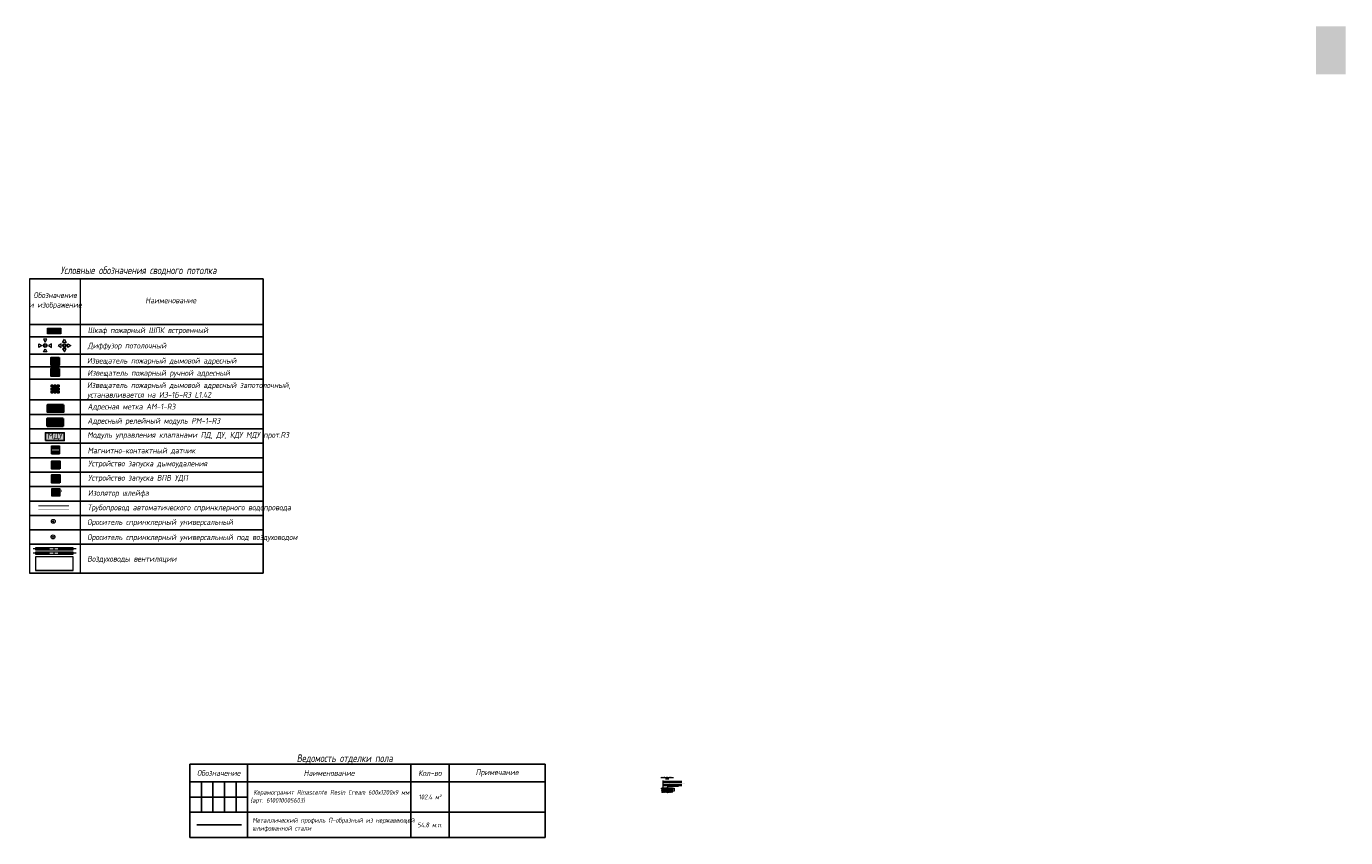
# Model space of a CAD drawing. Header units: millimetres. Extents: x -521669 to 178656, y -69521 to 560843.
# Tile 13 of 256: x 109945 to 178656, y -31214 to 11064. Entities that reach past the tile are written whole.
import ezdxf

# ---------------------------------------------------------------- set-up
doc = ezdxf.new("R2010")
doc.units = ezdxf.units.MM
doc.linetypes.add('DASHEDx20', pattern=[0.75, 0.5, -0.25])
for name, color, linetype, lineweight in [('engineering', 20, 'Continuous', 13), ('nadpisi_v_tablice', 7, 'Continuous', 9), ('pot sh', 183, 'Continuous', 15), ('wall_obm', 172, 'Continuous', 40)]:
    doc.layers.add(name, color=color, linetype=linetype, lineweight=lineweight)
for name, color, linetype, true_color in [('PDF2_Text', 7, 'Continuous', 0x989898), ('PDF2_Оборудование', 7, 'Continuous', 0xffffff), ('PDF3_Geometry', 7, 'Continuous', 0xdedede)]:
    doc.layers.add(name, color=color, linetype=linetype, true_color=true_color)
for name, color, linetype in [('PDF2_ПС', 1, 'Continuous'), ('PDF2_ПС дымовой', 1, 'Continuous'), ('PDF2_ПС ручной', 1, 'Continuous')]:
    doc.layers.add(name, color=color, linetype=linetype)
doc.layers.add('pol', color=7, linetype='Continuous', lineweight=15, true_color=0x738991)
doc.layers.add('Сводный план', color=1, linetype='Continuous', lineweight=0, true_color=0xff0000)
doc.styles.add('fl_iso paper', font='isocpeur.ttf', dxfattribs={"width": 0.8, "oblique": 10})
doc.styles.add('GOST-2.304_Type-B', font='GOST_Common.ttf')
doc.styles.add('PDF ISOCPEUR', font='isocpeur.ttf')
doc.styles.add('RomanS', font='isocpeur.ttf', dxfattribs={"width": 0.8, "oblique": 10})
pattern_1 = [(0, (0, 0), (0, 6.985), [5.08, -1.905]), (90, (0, 0), (-6.985, 4e-16), [5.08, -1.905])]

# ---------------------------------------------------------------- blocks, each defined once
blk = doc.blocks.new('*U11943')
at = {"layer": 'pol', "true_color": 0x007dfa, "transparency": 33554687}
h = blk.add_hatch(color=150, dxfattribs=at)
h.dxf.hatch_style = 1
h.paths.add_polyline_path([(2325, 0), (0, 0), (0, -10), (2325, -10)])
at = {"layer": 'pol', "color": 162, "true_color": 0x2c3cc9}
blk.add_lwpolyline([(2325, 0), (0, 0), (0, -10), (2325, -10)], close=True, dxfattribs=at)
blk = doc.blocks.new('hjhjhj')
at = {"layer": 'Сводный план', "color": 5, "lineweight": 13, "true_color": 0x0000f0}
for points in [[(-333, -95), (-333, 95), (-168, 0), (-333, -95)], [(95, 333), (-95, 333), (0, 168), (95, 333)], [(333, -99), (333, 91), (168, -4), (333, -99)], [(95, -333), (-95, -333), (0, -168), (95, -333)]]:
    blk.add_lwpolyline(points, dxfattribs=at)
for radius in [100, 50]:
    blk.add_circle((0, 0), radius, dxfattribs=at)
blk = doc.blocks.new('gjghghgg')
at = {"layer": 'Сводный план', "color": 1, "lineweight": 13, "true_color": 0xf50000}
for points in [[(-168, -99), (-168, 91), (-333, -4), (-168, -99)], [(95, 168), (-95, 168), (0, 333), (95, 168)], [(168, -99), (168, 91), (333, -4), (168, -99)], [(95, -168), (-95, -168), (0, -333), (95, -168)]]:
    blk.add_lwpolyline(points, dxfattribs=at)
for radius in [100, 50]:
    blk.add_circle((0, 0), radius, dxfattribs=at)

msp = doc.modelspace()

# ---------------------------------------------------------------- hatches: boundary and pattern name
at = {"layer": 'engineering', "linetype": 'Continuous', "true_color": 0xf27172}
h = msp.add_hatch(color=11, dxfattribs=at)
h.dxf.hatch_style = 1
h.paths.add_polyline_path([(111042.2, -4657.9), (111742.2, -4657.9), (111742.2, -4957.9), (111042.2, -4957.9)])
at = {"layer": 'nadpisi_v_tablice', "lineweight": 5, "transparency": 33554610}
h = msp.add_hatch(dxfattribs=at)
h.set_pattern_fill('AR-CONC', color=256, scale=0.2, style=0)
h.paths.add_polyline_path([(143577, -28778.7), (143577, -28673.8), (143160, -28673.8), (143160, -28778.7)])
h.paths.add_polyline_path([(143047, -28673.8), (143047, -28693.3), (143058, -28697.3), (143036, -28705.3), (143047, -28709.3), (143047, -28778.7), (143160, -28778.7), (143160, -28673.8)])
h = msp.add_hatch(dxfattribs=at)
h.set_pattern_fill('SWAMP', color=256, scale=0.299999, angle=45, style=0)
h.set_pattern_definition([(45, (148982.475, -32565.0335), (-1.972182, 7.36031), [0.9524954, -6.667468]), (135, (148982.812, -32564.6967), (-7.36031, 1.972182), [0.476248, -12.721919]), (135, (148982.896, -32564.6125), (-7.36031, 1.972182), [0.380998, -12.8171686]), (135, (148982.7276, -32564.781), (-7.36031, 1.972182), [0.380998, -12.8171686]), (105, (148982.98, -32564.5283), (-7.3603064, 1.972195), [0.3047985, -7.315165]), (165, (148982.6434, -32564.865), (-5.3881243, -5.388115), [0.3047985, -7.315165])])
h.paths.add_polyline_path([(143577, -28663.8), (143441, -28663.8), (143437, -28663.8), (143254.7, -28663.8), (143254.7, -28673.8), (143577, -28673.8)])
h.paths.add_polyline_path([(143254.7, -28663.8), (143167, -28663.8), (143163, -28663.8), (143047, -28663.8), (143047, -28673.8), (143254.7, -28673.8)])
h = msp.add_hatch(dxfattribs=at)
h.set_pattern_fill('ANSI36', color=256, scale=4.999976, style=0)
h.set_pattern_definition([(45, (0, -57.446), (8.4189498, 30.8694825), [39.68731, -7.937462, 0, -7.937462])])
h.paths.add_polyline_path([(143577, -28778.7), (143047, -28778.7), (143047, -28848.2), (143318.9, -28848.2), (143322.9, -28837.2), (143330.9, -28859.2), (143334.9, -28848.2), (143577, -28848.2)])
at = {"layer": 'pot sh', "true_color": 0x878581}
h = msp.add_hatch(dxfattribs=at)
h.set_pattern_fill('ANGLE', color=252)
h.set_pattern_definition(pattern_1)
h.paths.add_polyline_path([(177106, 11064), (178656, 11064), (178656, 8564), (177106, 8564)])
h = msp.add_hatch(dxfattribs=at)
h.set_pattern_fill('ANGLE', color=252)
h.set_pattern_definition(pattern_1)
h.paths.add_polyline_path([(177106, 11064), (178656, 11064), (178656, 8564), (177106, 8564)])
at = {"layer": 'Сводный план', "lineweight": 13, "true_color": 0x00c200}
h = msp.add_hatch(color=92, dxfattribs=at)
h.dxf.hatch_style = 1
edge = h.paths.add_edge_path()
edge.add_arc((111344.6, -14731.9), 25, 0, 360)
at = {"layer": 'Сводный план', "lineweight": 13, "true_color": 0xbb61db}
h = msp.add_hatch(color=203, dxfattribs=at)
h.dxf.hatch_style = 1
edge = h.paths.add_edge_path()
edge.add_arc((111331.4, -15542.8), 25, 0, 360)

# ---------------------------------------------------------------- linework, layer by layer
for p, q in [((110115, -2098.8), (122278.8, -2098.8)), ((122278.8, -2098.8), (122278.8, -17433.7)), ((110115, -4470.1), (122278.8, -4470.1)), ((110115, -4470.1), (122278.8, -4470.1)), ((110115, -5117.5), (122278.8, -5117.5)), ((110115, -6023.9), (122278.8, -6023.9)), ((110115, -6671.3), (122278.8, -6671.3)), ((110115, -7318.7), (122278.8, -7318.7)), ((110115, -8406.2), (122278.8, -8406.2)), ((110115, -9158.5), (122278.8, -9158.5)), ((110115, -9910.8), (122278.8, -9910.8)), ((110115, -10663.1), (122278.8, -10663.1)), ((110115, -11415.4), (122278.8, -11415.4)), ((110115, -12167.7), (122278.8, -12167.7)), ((110115, -12920), (122278.8, -12920)), ((110115, -13672.3), (122278.8, -13672.3)), ((110115, -14424.6), (122278.8, -14424.6)), ((110115, -15176.9), (122278.8, -15176.9)), ((110115, -15929.2), (122278.8, -15929.2)), ((110115, -17433.7), (122278.8, -17433.7)), ((118463.8, -27393.7), (136963.8, -27393.7)), ((118463.8, -27393.7), (118463.8, -31214.4)), ((121463.8, -27393.7), (121463.8, -31214.4)), ((129963.8, -27393.7), (129963.8, -31214.4)), ((131963.8, -27393.7), (131963.8, -31214.4)), ((136963.8, -27393.7), (136963.8, -31214.4)), ((118463.8, -28300), (136963.8, -28300)), ((118463.8, -28300), (136963.8, -28300)), ((118463.8, -29887.6), (136963.8, -29887.6)), ((118463.8, -29887.6), (136963.8, -29887.6)), ((118463.8, -29887.6), (136963.8, -29887.6)), ((118463.8, -29887.6), (136963.8, -29887.6)), ((118463.8, -29887.6), (136963.8, -29887.6)), ((118463.8, -31214.4), (136963.8, -31214.4))]:
    msp.add_line(p, q)
at = {"linetype": 'Continuous', "lineweight": 0, "ltscale": 75}
for p, q in [((110115, -2098.8), (110115, -17433.7)), ((112740, -2098.8), (112740, -17433.7))]:
    msp.add_line(p, q, dxfattribs=at)
at = {"layer": 'engineering', "color": 7}
for points in [[(111042.2, -4657.9), (111742.2, -4657.9), (111742.2, -4957.9), (111042.2, -4957.9)], [(111062.2, -4677.9), (111722.2, -4677.9), (111722.2, -4937.9), (111062.2, -4937.9)]]:
    msp.add_lwpolyline(points, close=True, dxfattribs=at)
at = {"layer": 'nadpisi_v_tablice', "lineweight": 30, "transparency": 33554610}
for p, q in [((143047, -28663.8), (143163, -28663.8)), ((143167, -28663.8), (143437, -28663.8)), ((143441, -28663.8), (143577, -28663.8))]:
    msp.add_line(p, q, dxfattribs=at)
at = {"layer": 'nadpisi_v_tablice', "lineweight": 50, "transparency": 33554610}
for p, q in [((143047, -28673.8), (143577, -28673.8)), ((143047, -28778.7), (143577, -28778.7))]:
    msp.add_line(p, q, dxfattribs=at)
at = {"layer": 'nadpisi_v_tablice', "lineweight": 9, "transparency": 33554610}
for p, q in [((143096.9, -28239.5), (143096.9, -28822.7)), ((143096.9, -28277.9), (144081.6, -28277.9)), ((143096.9, -28327.9), (144081.6, -28327.9)), ((143096.9, -28436.7), (144081.6, -28436.7)), ((143096.9, -28490.8), (144081.6, -28490.8))]:
    msp.add_line(p, q, dxfattribs=at)
at = {"layer": 'nadpisi_v_tablice', "transparency": 33554610}
for p, q in [((143334.8, -28548.1), (143314.6, -28641.8)), ((143901.9, -28548.1), (143334.8, -28548.1))]:
    msp.add_line(p, q, dxfattribs=at)
at = {"layer": 'nadpisi_v_tablice', "lineweight": 9, "transparency": 33554610}
for points in [[(143047, -28622.9), (143047, -28740.9), (143058, -28744.9), (143036, -28752.9), (143047, -28756.9), (143047, -28857.5)], [(143587.1, -28848.2), (143334.9, -28848.2), (143330.9, -28859.2), (143322.9, -28837.2), (143318.9, -28848.2), (143038, -28848.2)], [(143577, -28622.9), (143577, -28740.9), (143588, -28744.9), (143566, -28752.9), (143577, -28756.9), (143577, -28855.7)]]:
    msp.add_lwpolyline(points, dxfattribs=at)
at = {"layer": 'nadpisi_v_tablice', "lineweight": 30, "transparency": 33554610}
for points in [[(143047, -28641.8), (143306.6, -28641.8), (143306.6, -28663.8), (143047, -28663.8)], [(143306.6, -28663.8), (143306.6, -28641.8), (143326.6, -28641.8), (143326.6, -28663.8), (143323.6, -28663.8), (143323.6, -28644.8), (143309.6, -28644.8), (143309.6, -28663.8)], [(143326.6, -28641.8), (143577, -28641.8), (143577, -28663.8), (143326.6, -28663.8)]]:
    msp.add_lwpolyline(points, close=True, dxfattribs=at)
at = {"layer": 'PDF2_Оборудование', "color": 177, "lineweight": 35, "true_color": 0x283188}
msp.add_lwpolyline([(111880, -8665.7), (111037.5, -8665.7), (111037.5, -9029.8), (111880, -9029.8)], close=True, dxfattribs=at)
at = {"layer": 'PDF2_Оборудование', "color": 7, "lineweight": 35}
msp.add_lwpolyline([(111858.8, -9367.3), (111035.4, -9367.3), (111035.4, -9769.4), (111858.8, -9769.4)], close=True, dxfattribs=at)
at = {"layer": 'PDF2_Оборудование', "color": 109, "lineweight": 25, "true_color": 0x136633}
msp.add_lwpolyline([(110934.2, -10525.1), (111918.5, -10525.1), (111918.5, -10112.3), (110934.2, -10112.3)], close=True, dxfattribs=at)
at = {"layer": 'PDF2_Оборудование', "color": 1, "lineweight": 5}
msp.add_lwpolyline([(111258.1, -11206.6), (111258.1, -10800.2), (111662.4, -10800.2), (111662.4, -11206.6)], close=True, dxfattribs=at)
for points in [[(111258.1, -10956.9), (111662.4, -10956.9)], [(111258.1, -11050), (111662.4, -11050)], [(111258.1, -11206.6), (111662.4, -11206.6)]]:
    msp.add_lwpolyline(points, dxfattribs=at)
at = {"layer": 'PDF2_Оборудование', "transparency": 33554559}
for points in [[(111880, -8665.7), (111037.5, -8665.7), (111880, -9029.8)], [(111037.5, -8665.7), (111880, -9029.8), (111037.5, -9029.8)], [(111858.8, -9367.3), (111035.4, -9367.3), (111858.8, -9769.4)], [(111035.4, -9367.3), (111858.8, -9769.4), (111035.4, -9769.4)], [(110934.2, -10114.4), (110934.2, -10525.1), (111918.5, -10525.1)], [(110934.2, -10114.4), (111918.5, -10114.4), (111918.5, -10525.1)], [(110648.5, -10525.1), (111632.8, -10525.1), (111632.8, -10527.2)]]:
    msp.add_solid(points, dxfattribs=at)
at = {"layer": 'PDF2_Оборудование', "color": 1, "transparency": 33554559}
for points in [[(111662.4, -10800.2), (111258.1, -10800.2), (111662.4, -10956.9)], [(111258.1, -10800.2), (111662.4, -10956.9), (111258.1, -10956.9)], [(111662.4, -11050), (111258.1, -11050), (111662.4, -11206.6)], [(111258.1, -11050), (111662.4, -11206.6), (111258.1, -11206.6)]]:
    msp.add_solid(points, dxfattribs=at)
at = {"layer": 'PDF2_ПС', "lineweight": 9}
msp.add_lwpolyline([(111277.2, -13422.3), (111277.2, -13221.2), (111277.2, -13018), (111478.2, -13018), (111681.4, -13018), (111681.4, -13221.2), (111681.4, -13422.3), (111478.2, -13422.3)], close=True, dxfattribs=at)
at = {"layer": 'PDF2_ПС', "color": 7, "true_color": 0xffffff, "transparency": 33554559}
for points in [[(111681.4, -13018), (111277.2, -13018), (111681.4, -13221.2)], [(111277.2, -13018), (111681.4, -13221.2), (111277.2, -13221.2)], [(111681.4, -13221.2), (111277.2, -13221.2), (111681.4, -13422.3)], [(111277.2, -13221.2), (111681.4, -13422.3), (111277.2, -13422.3)]]:
    msp.add_solid(points, dxfattribs=at)
at = {"layer": 'PDF2_ПС дымовой', "lineweight": 30}
msp.add_lwpolyline([(111649.7, -6188.9), (111649.7, -6392.1), (111649.7, -6595.3), (111446.5, -6595.3), (111243.3, -6595.3), (111243.3, -6392.1), (111243.3, -6188.9), (111446.5, -6188.9)], close=True, dxfattribs=at)
msp.add_lwpolyline([(111478.2, -6239.7), (111387.2, -6362.5), (111505.8, -6421.7), (111416.9, -6542.4)], dxfattribs=at)
at = {"layer": 'PDF2_ПС дымовой', "color": 230, "lineweight": 25, "true_color": 0xff007f}
for points in [[(111243.3, -7728.3), (111243.3, -7630.9), (111342.8, -7630.9)], [(111243.3, -7889.2), (111243.3, -7777)], [(111342.8, -8035.2), (111243.3, -8035.2), (111243.3, -7937.8)], [(111421.1, -7757.9), (111387.2, -7802.4), (111429.6, -7823.5)], [(111391.5, -7630.9), (111501.5, -7630.9)], [(111391.5, -8035.2), (111501.5, -8035.2)], [(111414.7, -7984.4), (111448.6, -7940)], [(111446.5, -7726.2), (111478.2, -7681.7)], [(111461.3, -7840.5), (111505.8, -7861.6), (111471.9, -7906.1)], [(111649.7, -7728.3), (111649.7, -7630.9), (111550.2, -7630.9)], [(111550.2, -8035.2), (111649.7, -8035.2), (111649.7, -7937.8)], [(111649.7, -7889.2), (111649.7, -7777)]]:
    msp.add_lwpolyline(points, dxfattribs=at)
at = {"layer": 'PDF2_ПС дымовой', "color": 7, "true_color": 0xffffff, "transparency": 33554559}
for points in [[(111649.7, -6188.9), (111243.3, -6188.9), (111649.7, -6392.1)], [(111243.3, -6188.9), (111649.7, -6392.1), (111243.3, -6392.1)], [(111649.7, -6392.1), (111243.3, -6392.1), (111649.7, -6595.3)], [(111243.3, -6392.1), (111649.7, -6595.3), (111243.3, -6595.3)], [(111649.7, -7630.9), (111243.3, -7630.9), (111649.7, -8035.2)], [(111243.3, -7630.9), (111649.7, -8035.2), (111243.3, -8035.2)]]:
    msp.add_solid(points, dxfattribs=at)
at = {"layer": 'PDF2_ПС ручной', "lineweight": 30}
msp.add_lwpolyline([(111649.7, -6763.9), (111649.7, -6967.1), (111649.7, -7170.3), (111446.5, -7170.3), (111243.3, -7170.3), (111243.3, -6967.1), (111243.3, -6763.9), (111446.5, -6763.9)], close=True, dxfattribs=at)
msp.add_lwpolyline([(111448.6, -6965), (111448.6, -7094.1)], dxfattribs=at)
at = {"layer": 'PDF2_ПС ручной', "color": 6, "lineweight": 30, "true_color": 0xff00ff}
for points in [[(111681.4, -11996.2), (111277.2, -11996.2), (111277.2, -11589.8), (111681.4, -11589.8)], [(111526.9, -11816.2), (111660.3, -11816.2), (111660.3, -11975), (111526.9, -11975)]]:
    msp.add_lwpolyline(points, close=True, dxfattribs=at)
at = {"layer": 'PDF2_ПС ручной', "color": 5, "lineweight": 30, "true_color": 0x0000f0}
for points in [[(111681.4, -12720.1), (111277.2, -12720.1), (111277.2, -12315.9), (111681.4, -12315.9)], [(111486.7, -12542.3), (111675.1, -12542.3), (111675.1, -12701.1), (111486.7, -12701.1)]]:
    msp.add_lwpolyline(points, close=True, dxfattribs=at)
at = {"layer": 'PDF2_ПС ручной', "color": 6, "lineweight": 30, "true_color": 0xff00ff}
msp.add_lwpolyline([(111480.4, -11778.1), (111480.4, -11909.4)], dxfattribs=at)
at = {"layer": 'PDF2_ПС ручной', "color": 5, "lineweight": 30, "true_color": 0x0000f0}
msp.add_lwpolyline([(111450.7, -12504.2), (111450.7, -12635.5)], dxfattribs=at)
at = {"layer": 'PDF2_ПС ручной', "lineweight": 30}
msp.add_arc((111449.7, -6856), 106.9, 185.57037, 354.42963, dxfattribs=at)
at = {"layer": 'PDF2_ПС ручной', "color": 6, "lineweight": 30, "true_color": 0xff00ff}
msp.add_arc((111481.4, -11671.3), 106.9, 185.570489, 354.429511, dxfattribs=at)
at = {"layer": 'PDF2_ПС ручной', "color": 5, "lineweight": 30, "true_color": 0x0000f0}
msp.add_arc((111451.8, -12397.4), 106.9, 185.570489, 354.429511, dxfattribs=at)
at = {"layer": 'PDF2_ПС ручной', "color": 7, "true_color": 0xffffff, "transparency": 33554559}
for points in [[(111649.7, -6763.9), (111243.3, -6763.9), (111649.7, -6967.1)], [(111243.3, -6763.9), (111649.7, -6967.1), (111243.3, -6967.1)], [(111649.7, -6967.1), (111243.3, -6967.1), (111649.7, -7170.3)], [(111243.3, -6967.1), (111649.7, -7170.3), (111243.3, -7170.3)], [(111681.4, -11589.8), (111277.2, -11589.8), (111681.4, -11996.2)], [(111277.2, -11589.8), (111681.4, -11996.2), (111277.2, -11996.2)], [(111681.4, -12315.9), (111277.2, -12315.9), (111681.4, -12720.1)], [(111277.2, -12315.9), (111681.4, -12720.1), (111277.2, -12720.1)]]:
    msp.add_solid(points, dxfattribs=at)
at = {"layer": 'PDF3_Geometry', "color": 109, "lineweight": 30, "true_color": 0x136633}
for points, const_width in [([(110559.3, -13920.6), (112164.3, -13920.6)], 50), ([(110559.3, -14098), (112164.3, -14098)], 15)]:
    msp.add_lwpolyline(points, dxfattribs=dict(at, const_width=const_width))
at = {"layer": 'pol'}
for points in [[(119063.8, -28300), (119063.8, -29111.1), (118463.8, -29111.1), (118463.8, -28300)], [(118463.8, -28300), (118463.8, -29111.1)], [(119663.8, -28300), (119663.8, -29111.1), (119063.8, -29111.1), (119063.8, -28300)], [(120263.8, -28300), (120263.8, -29111.1), (119663.8, -29111.1), (119663.8, -28300)], [(120863.8, -28300), (120863.8, -29111.1), (120263.8, -29111.1), (120263.8, -28300)], [(121463.8, -28300), (121463.8, -29111.1), (120863.8, -29111.1), (120863.8, -28300)], [(118463.8, -29887.6), (118463.8, -29111.1), (119063.8, -29111.1), (119063.8, -29887.6)], [(118463.8, -29111.1), (118463.8, -29887.6)], [(119063.8, -29887.6), (119063.8, -29111.1), (119663.8, -29111.1), (119663.8, -29887.6)], [(119663.8, -29887.6), (119663.8, -29111.1), (120263.8, -29111.1), (120263.8, -29887.6)], [(120263.8, -29887.6), (120263.8, -29111.1), (120863.8, -29111.1), (120863.8, -29887.6)], [(120863.8, -29887.6), (120863.8, -29111.1), (121463.8, -29111.1), (121463.8, -29887.6)]]:
    msp.add_lwpolyline(points, dxfattribs=at)
at = {"layer": 'wall_obm', "color": 0, "lineweight": 5, "transparency": 33554610}
for p, q in [((143577, -28641.8), (143677.7, -28641.8)), ((143577, -28663.8), (143677.7, -28663.8)), ((143577, -28673.8), (143677.7, -28673.8)), ((143577, -28778.7), (143677.7, -28778.7)), ((143671, -28636.2), (143683.9, -28646.6)), ((143671, -28658.2), (143683.9, -28668.6)), ((143671, -28668.2), (143683.9, -28678.6)), ((143671, -28773.1), (143683.9, -28783.5)), ((143677.7, -28630.9), (143677.7, -28731.3)), ((143677.7, -28688.4), (143677.7, -28788.7))]:
    msp.add_line(p, q, dxfattribs=at)
at = {"layer": 'Сводный план', "color": 5, "lineweight": 18, "true_color": 0x0000ff}
for points in [[(111147, -16161.1), (110294.4, -16161.1)], [(111400.9, -16161.1), (111350.1, -16161.1)], [(112531.9, -16161.1), (111604, -16161.1)]]:
    msp.add_lwpolyline(points, dxfattribs=at)
at = {"layer": 'Сводный план', "color": 1, "lineweight": 18}
for points in [[(111147, -16387.2), (110294.4, -16387.2)], [(111400.9, -16387.2), (111350.1, -16387.2)], [(112531.9, -16387.2), (111604, -16387.2)]]:
    msp.add_lwpolyline(points, dxfattribs=at)
at = {"layer": 'Сводный план', "color": 5, "lineweight": 18, "true_color": 0x0000ff}
msp.add_lwpolyline([(110415.9, -16211.9), (112376.4, -16211.9), (112376.4, -16110.3), (110415.9, -16110.3)], close=True, dxfattribs=at)
at = {"layer": 'Сводный план', "color": 1, "lineweight": 18, "true_color": 0xff0000}
msp.add_lwpolyline([(110415.9, -16438), (112376.4, -16438), (112376.4, -16336.4), (110415.9, -16336.4)], close=True, dxfattribs=at)
at = {"layer": 'Сводный план', "color": 3, "lineweight": 18}
for points in [[(110425.4, -17287.6), (112385.9, -17287.6), (112385.9, -16576.7), (110425.4, -16576.7)], [(110425.4, -17279), (112385.9, -17279), (112385.9, -16585.3), (110425.4, -16585.3)]]:
    msp.add_lwpolyline(points, close=True, dxfattribs=at)
at = {"layer": 'Сводный план', "color": 92, "lineweight": 13, "true_color": 0x00c200}
for radius in [100, 25]:
    msp.add_circle((111344.6, -14731.9), radius, dxfattribs=at)
at = {"layer": 'Сводный план', "color": 203, "lineweight": 13, "true_color": 0xbb61db}
for radius in [100, 25]:
    msp.add_circle((111331.4, -15542.8), radius, dxfattribs=at)

# ---------------------------------------------------------------- block references
at = {"layer": 'pol', "xscale": -1, "rotation": 180}
msp.add_blockref('*U11943', (118826, -30551.2), dxfattribs=at)
at = {"layer": 'Сводный план'}
for name, p in [('hjhjhj', (110923.6, -5569.3)), ('gjghghgg', (111928, -5571.3))]:
    msp.add_blockref(name, p, dxfattribs=at)

# ---------------------------------------------------------------- texts
at = {"color": 7, "linetype": 'ByBlock', "insert": (124025.4, -27109.4), "char_height": 400, "width": 14000, "attachment_point": 4, "style": 'RomanS'}
msp.add_mtext('\\pxr0.2,sm1;Ведомость отделки пола', dxfattribs=at)
at = {"style": 'fl_iso paper'}
for s, insert, char_height, width, attachment_point in [('{\\H0.75x;\\C7;Обозначение\\H1.3333x; }', (119963.8, -27846.9), 400, 2988, 5), ('{\\C7;Наименование}', (125713.8, -27846.9), 300, 8488, 5), ('\\A1;Кол-во', (130963.8, -27846.9), 300, 1988, 5), ('Примечание', (134463.8, -27846.9), 300, 4988, 5), (' Керамогранит Rinascente Resin Cream 600х1200х9 мм \\P(арт. 610010005603)', (121621.6, -29093.8), 250, 8342.189, 4), ('102.4 {\\A1;м²}', (130966.8, -29093.8), 250, 1994, 5), ('Металлический профиль П-образный из нержавеющей шлифованной стали', (121718, -30551), 250, 8245.765, 4), ('54.8 {\\A1;м.п.}', (130963.8, -30551), 250, 2000, 5)]:
    msp.add_mtext(s, dxfattribs=dict(at, insert=insert, char_height=char_height, width=width, attachment_point=attachment_point))
at = {"layer": 'engineering', "color": 0, "linetype": 'DASHEDx20', "ltscale": 4, "transparency": 33554687, "insert": (111393, -4805), "char_height": 130, "attachment_point": 5, "style": 'GOST-2.304_Type-B'}
msp.add_mtext('ПК', dxfattribs=at)
at = {"layer": 'nadpisi_v_tablice', "lineweight": 18, "attachment_point": 1, "style": 'fl_iso paper'}
for s, insert, char_height, width in [('\\pxqc;Условные обозначения сводного потолка', (110923.7, -1449.4), 400, 9720.362), ('\\pxqc;Обозначение \\Pи изображение', (108648.8, -2794.1), 300, 5595.365), ('\\pxqc;Наименование', (113596.5, -3065.8), 300, 7735.464), ('\\pxql;Шкаф пожарный ШПК встроенный', (113142.1, -4619.9), 300, 11622.232), ('\\pxql;Диффузор потолочный', (113142.1, -5423), 300, 11622.232), ('Извещатель пожарный дымовой адресный', (113105.2, -6208), 300, 11622.232), ('Извещатель пожарный ручной адресный', (113122.2, -6847.8), 300, 11622.232), ('Извещатель пожарный дымовой адресный запотолочный,\\Pустанавливается на ИЗ-1Б-R3 L1.42', (113105.2, -7483.5), 300, 11622.232), ('Адресная метка АМ-1-R3', (113130.6, -8601.2), 300, 11622.232), ('Адресный релейный модуль РМ-1-R3', (113130.6, -9340.9), 300, 11622.232), ('Модуль управления клапанами ПД, ДУ, КДУ МДУ прот.R3', (113119.2, -10075.6), 300, 11622.232), ('Магнитно-контактный датчик', (113137, -10890.3), 300, 11622.232), ('Устройство запуска дымоудаления', (113164.5, -11567.6), 300, 11622.232), ('Устройство запуска ВПВ УДП', (113164.5, -12312.8), 300, 11622.232), ('Изолятор шлейфа', (113155, -13100.3), 300, 11622.232), ('Трубопровод автоматического спринклерного водопровода', (113130.2, -13858.3), 300, 11622.232), ('Ороситель спринклерный универсальный', (113115.9, -14616.2), 300, 11622.232), ('Ороситель спринклерный универсальный под воздуховодом', (113115.9, -15407.7), 300, 11622.232), ('Воздуховоды вентиляции', (113115.9, -16533.6), 300, 11622.232)]:
    msp.add_mtext(s, dxfattribs=dict(at, insert=insert, char_height=char_height, width=width))
at = {"layer": 'nadpisi_v_tablice', "lineweight": 18, "transparency": 33554610, "insert": (143317.5, -28032.5), "char_height": 40, "width": 1498.191, "attachment_point": 2, "line_spacing_factor": 0.8, "style": 'fl_iso paper'}
msp.add_mtext('\\pxsm1;{\\LУзел устройства напольной \\Pплитки}', dxfattribs=at)
at = {"layer": 'nadpisi_v_tablice', "lineweight": 18, "transparency": 33554610, "char_height": 31.5, "attachment_point": 1, "style": 'fl_iso paper'}
for s, insert, width in [('Ж/б плита перекрытия', (143110.3, -28450.1), 835.782), ('Выравнивающая цементно-песчаная стяжка М150, армированная сеткой Вр3, ячейка 100х100мм     – 86 мм', (143110.3, -28341.3), 1003.044), ('Керамогранитная плитка - 9 мм', (143110.3, -28237.2), 835.782), ('Плиточный клей цементный - 5 мм', (143110.3, -28287.9), 835.782), ('П-образный стыковочный профиль', (143347.3, -28512.9), 835.782)]:
    msp.add_mtext(s, dxfattribs=dict(at, insert=insert, width=width))
at = {"layer": 'nadpisi_v_tablice', "lineweight": 18, "transparency": 33554610, "char_height": 31.5, "width": 835.782, "attachment_point": 1, "rotation": 90, "style": 'fl_iso paper'}
for s, insert in [('9', (143643, -28633.1)), ('86', (143643, -28740.2)), ('5', (143691.8, -28678.5))]:
    msp.add_mtext(s, dxfattribs=dict(at, insert=insert))
at = {"layer": 'PDF2_Text', "color": 177, "true_color": 0x283188, "insert": (111240.7, -8956.4), "char_height": 224.07, "attachment_point": 7, "style": 'PDF ISOCPEUR'}
msp.add_mtext('АМ', dxfattribs=at)
at = {"layer": 'PDF2_Text', "color": 7, "insert": (111092.6, -9695.4), "char_height": 248.97, "attachment_point": 7, "style": 'PDF ISOCPEUR'}
msp.add_mtext('РМ-1', dxfattribs=at)
at = {"layer": 'PDF2_Text', "color": 109, "true_color": 0x136633, "insert": (111057, -10477.9), "char_height": 278.84, "attachment_point": 7, "style": 'PDF ISOCPEUR'}
msp.add_mtext('МДУ', dxfattribs=at)
at = {"layer": 'PDF2_Text', "color": 6, "true_color": 0xff00ff, "insert": (111537.5, -11995.3), "char_height": 119.5, "attachment_point": 7, "style": 'PDF ISOCPEUR'}
msp.add_mtext('Д', dxfattribs=at)
at = {"layer": 'PDF2_Text', "color": 5, "true_color": 0x0000f0, "insert": (111493.1, -12719.3), "char_height": 119.5, "attachment_point": 7, "style": 'PDF ISOCPEUR'}
msp.add_mtext('ПК', dxfattribs=at)
at = {"layer": 'PDF2_ПС', "lineweight": 9, "insert": (111288.5, -13069.5), "char_height": 300, "width": 11622.232, "attachment_point": 1, "style": 'fl_iso paper'}
msp.add_mtext('БР', dxfattribs=at)

doc.saveas('drawing.dxf')
